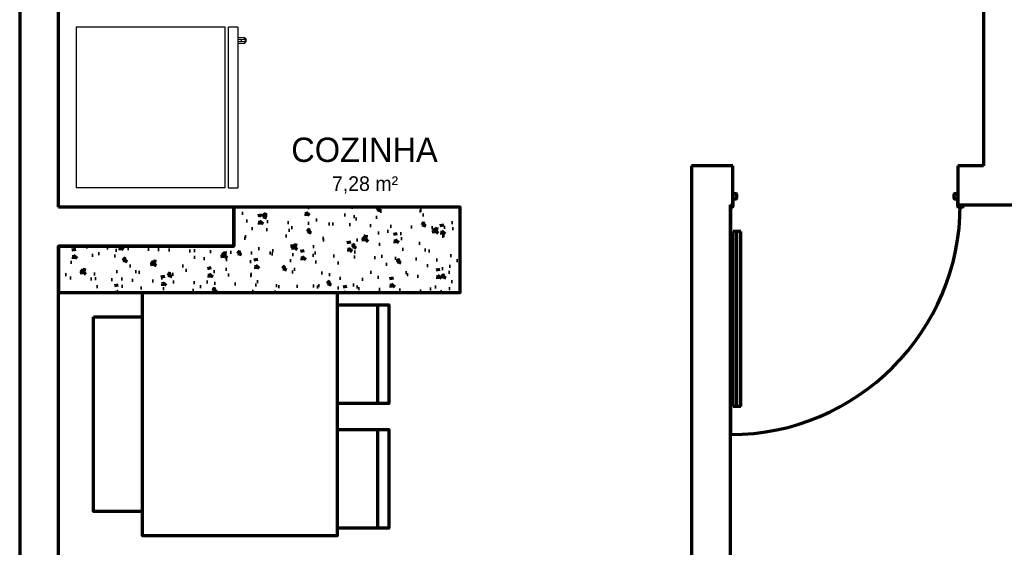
# Model space of a CAD drawing. Header units: millimetres. Extents: x -20654 to 2526, y -8238 to 977.
# Tile 52 of 219: x -10340.84 to -10336.8, y -4116.1 to -4113.93. Entities that reach past the tile are written whole.
import ezdxf

# ---------------------------------------------------------------- set-up
doc = ezdxf.new("R2010")
doc.units = ezdxf.units.MM
doc.layers.add('01 CONTORNO_dwg', color=252, linetype='Continuous')
doc.layers.add('G-IMPT', color=8, linetype='Continuous')
doc.styles.add('Century Gothic', font='GOTHIC.TTF', dxfattribs={"height": 60})
doc.styles.add('Century Gothic_1', font='GOTHIC.TTF', dxfattribs={"height": 100})

# ---------------------------------------------------------------- blocks, each defined once
blk = doc.blocks.new('_Produtos_Arq_Bib_Refridgerator_398 - 11ZREF08_dwg-778484-PLANTA')
at = {"layer": 'G-IMPT'}
for p, q in [((0, 660.4), (611.6, 660.4)), ((0, 660.4), (0, 0)), ((611.6, 660.4), (611.6, 0)), ((626.2, 0), (626.2, 660.3)), ((664.5, 660.3), (626.2, 660.3)), ((664.5, 660.3), (664.5, 0)), ((664.5, 619), (691.2, 617.6)), ((664.5, 619), (691.2, 617.6)), ((664.5, 610.9), (696.3, 610.4)), ((678.7, 610.4), (678.5, 609.5)), ((678.7, 610.4), (678.7, 600)), ((699.3, 609.5), (691.2, 617.6)), ((696.3, 610.4), (691.2, 617.6)), ((693.2, 615.6), (699.3, 609.5)), ((696.3, 600), (696.3, 610.4)), ((699.3, 609.5), (696.3, 610.4)), ((699.3, 600.9), (699.3, 609.5)), ((696.3, 600), (664.5, 599.5)), ((691.2, 592.7), (664.5, 591.3)), ((691.2, 592.7), (664.5, 591.3)), ((678.5, 600.9), (678.7, 600)), ((699.3, 600.9), (691.2, 592.7)), ((696.3, 600), (691.2, 592.7)), ((699.3, 600.9), (693.2, 594.8)), ((699.3, 600.9), (696.3, 600)), ((611.6, 0), (0, 0)), ((626.2, 0), (664.5, 0))]:
    blk.add_line(p, q, dxfattribs=at)
blk = doc.blocks.new('_Produtos_Arq_Bib_Refridgerator_398 - _Produtos_Arq_Bib_Refridgerator_398-778490-PLANTA')
blk.add_blockref('_Produtos_Arq_Bib_Refridgerator_398 - 11ZREF08_dwg-778484-PLANTA', (0, 0))
blk = doc.blocks.new('terreo')
at = {"layer": '01 CONTORNO_dwg', "lineweight": 70}
h = blk.add_hatch(color=256, dxfattribs=at)
h.paths.add_polyline_path([(-14007.8, -5224.1), (-14007.8, -5223.1), (-14017.2, -5223.7), (-14017.2, -5224.1)], flags=0)
h.paths.add_polyline_path([(-13061.4, -5224.1), (-13061.4, -5223.1), (-13082.4, -5223.1), (-13082.4, -5224.1)], flags=0)
h.paths.add_polyline_path([(-13059.9, -5222.6), (-13059.9, -5215.1), (-13060.9, -5215.1), (-13060.9, -5222.6)], flags=0)
h.paths.add_polyline_path([(-13082.9, -5222.6), (-13082.9, -5191.6), (-13083.9, -5191.6), (-13083.9, -5222.6), (-13082.9, -5222.6)], flags=0)
h.paths.add_polyline_path([(-14007.3, -5222.6), (-14006.3, -5222.6), (-14006.3, -5191.6), (-14007.2, -5191.6), (-14007.3, -5215.1)], flags=0)
h.paths.add_polyline_path([(-13084.4, -5191.1), (-13084.4, -5190.1), (-13097.4, -5190.1), (-13097.4, -5191.1)], flags=0)
h.paths.add_polyline_path([(-14005.8, -5191.1), (-13992.7, -5191.1), (-13992.7, -5190.1), (-14005.8, -5190.1)], flags=0)
h.paths.add_polyline_path([(-13991.2, -5189.6), (-13991.2, -5171.6), (-13992.2, -5171.6), (-13992.2, -5189.6)], flags=0)
h.paths.add_polyline_path([(-13098.9, -5189.6), (-13097.9, -5189.6), (-13097.9, -5171.6), (-13098.9, -5171.6)], flags=0)
h.paths.add_polyline_path([(-13083.9, -5178.1), (-13082.9, -5178.1), (-13082.9, -5171.6), (-13083.9, -5171.6)], flags=0)
h.paths.add_polyline_path([(-14006.2, -5178.1), (-14006.3, -5171.6), (-14007.2, -5171.6), (-14007.2, -5178.1), (-14006.3, -5178.1)], flags=0)
h.paths.add_polyline_path([(-13097.4, -5171.1), (-13084.4, -5171.1), (-13084.4, -5170.1), (-13097.4, -5170.1)], flags=0)
h.paths.add_polyline_path([(-14005.7, -5171.1), (-13992.7, -5171.1), (-13992.7, -5170.1), (-14005.7, -5170.1)], flags=0)
h = blk.add_hatch(dxfattribs=at)
h.set_pattern_fill('AR-CONC', color=256, angle=-90)
h.set_pattern_definition([(320, (-123556.96, -3087.03), (-15.93909, -182.18467), [19.05, -209.55]), (265, (-123556.96, -3087.03), (191.05685, 35.24342), [15.24, -167.64058]), (10.45144, (-123558.29, -3102.21), (175.11775, -146.94125), [16.19, -178.09024]), (316.1842, (-123506.16, -3087.03), (-42.04233, -271.07904), [28.575, -314.325]), (6.63556, (-123509.66, -3109.62), (247.4261, -237.40413), [24.285, -267.1356]), (261.18415, (-123506.16, -3087.03), (247.4261, -237.4041), [22.86, -251.4597]), (291, (-123518.86, -3112.43), (-102.2652, -151.6144), [19.05, -209.55]), (236, (-123518.86, -3112.43), (184.18797, -61.80203), [15.24, -167.64]), (341.45144, (-123527.38, -3125.07), (81.92277, -213.41642), [16.19, -178.08994]), (307.5, (-123556.96, -3087.03), (84.55504, -3.088603), [0, -165.608, 0, -170.18, 0, -168.275]), (277.5, (-123556.96, -3087.03), (100.180575, -66.81966), [0, -97.028, 0, -161.798, 0, -64.135]), (237.5, (-123556.96, -3030.39), (-5.728744, -135.590595), [0, -63.5, 0, -198.12, 0, -262.89]), (227.5, (-123556.96, -3004.99), (25.42649, -148.12918), [0, -82.55, 0, -131.572, 0, -186.69])])
h.paths.add_polyline_path([(-16057.2, -5225.1), (-16057.2, -5385.1), (-15977.2, -5387.1), (-16777.2, -5387.1), (-16777.2, -5575.1), (-15127.2, -5575.1), (-15127.2, -5225.1)])
for p, q in [((-16937.2, -105.1), (-16937.2, -8945.1)), ((-16777.2, -5225.1), (-16777.2, -2425.1)), ((-12977.2, -4402.5), (-12977.2, -5055.1)), ((-14007.2, -5055.1), (-14177.2, -5055.1)), ((-14177.2, -5055.1), (-14177.2, -7837.8)), ((-14007.2, -5215.1), (-14007.2, -5055.1)), ((-12977.2, -5055.1), (-13082.9, -5055.1)), ((-13082.9, -5055.1), (-13082.9, -5215.1)), ((-14007.2, -5178.1), (-14006.2, -5178.1)), ((-14006.2, -5178.1), (-14006.2, -5171.6)), ((-13992.7, -5170.1), (-14005.7, -5170.1)), ((-14005.7, -5171.1), (-13992.7, -5171.1)), ((-13992.2, -5171.6), (-13992.2, -5189.6)), ((-13991.2, -5189.6), (-13991.2, -5171.6)), ((-13098.9, -5171.6), (-13098.9, -5189.6)), ((-13097.9, -5189.6), (-13097.9, -5171.6)), ((-13084.4, -5170.1), (-13097.4, -5170.1)), ((-13097.4, -5171.1), (-13084.4, -5171.1)), ((-13083.9, -5171.6), (-13083.9, -5178.1)), ((-13083.9, -5178.1), (-13082.9, -5178.1)), ((-14017.2, -5215.1), (-14007.2, -5215.1)), ((-14017.2, -7615.1), (-14017.2, -5215.1)), ((-14017.2, -5215.1), (-14017.2, -6159.4)), ((-14007.3, -5215.1), (-14007.3, -5222.6)), ((-14006.3, -5222.6), (-14006.3, -5191.6)), ((-13992.7, -5190.1), (-14005.8, -5190.1)), ((-14005.8, -5191.1), (-13992.7, -5191.1)), ((-13084.4, -5190.1), (-13097.4, -5190.1)), ((-13097.4, -5191.1), (-13084.4, -5191.1)), ((-13083.9, -5191.6), (-13083.9, -5222.6)), ((-13082.9, -5215.1), (-10097.2, -5215.1)), ((-13082.9, -5222.6), (-13082.9, -5215.1)), ((-13060.9, -5215.1), (-13060.9, -5222.6)), ((-13059.9, -5222.6), (-13059.9, -5215.1)), ((-16057.2, -5225.1), (-16777.2, -5225.1)), ((-16057.2, -5385.1), (-16057.2, -5225.1)), ((-14007.8, -5223.1), (-14017.2, -5223.1)), ((-14017.2, -5224.1), (-14007.8, -5224.1)), ((-13061.4, -5223.1), (-13082.4, -5223.1)), ((-13082.4, -5224.1), (-13061.4, -5224.1)), ((-14006.2, -6043.4), (-14006.2, -5325.1)), ((-13974.2, -5325.1), (-14006.2, -5325.1)), ((-13990.2, -6043.4), (-13990.2, -5325.1)), ((-13974.2, -6043.4), (-13974.2, -5325.1)), ((-16777.2, -8785.1), (-16777.2, -5385.1)), ((-16777.2, -5385.1), (-16057.2, -5385.1)), ((-15465.6, -6032), (-15465.6, -5627)), ((-13974.2, -6043.4), (-14006.2, -6043.4)), ((-15465.6, -6543.3), (-15465.6, -6138.3))]:
    blk.add_line(p, q, dxfattribs=at)
for points in [[(-16057.2, -5225.1), (-16057.2, -5385.1), (-16777.2, -5385.1), (-16777.2, -5575.1), (-15127.2, -5575.1), (-15127.2, -5225.1), (-16057.2, -5225.1), (-16057.2, -5385.1), (-16777.2, -5385.1), (-16777.2, -5575.1)], [(-15632.2, -5627), (-15420.6, -5627), (-15420.6, -6032), (-15632.2, -6032)], [(-16432.2, -6475.1), (-16633.5, -6475.1), (-16633.5, -5675.1)], [(-16633.5, -5675.1), (-16432.2, -5675.1)], [(-15632.2, -6138.3), (-15420.6, -6138.3), (-15420.6, -6543.3), (-15632.2, -6543.3)]]:
    blk.add_lwpolyline(points, dxfattribs=at)
blk.add_lwpolyline([(-16432.2, -5575.1), (-15632.2, -5575.1), (-15632.2, -6575.1), (-16432.2, -6575.1)], close=True, dxfattribs=at)
for centre, radius, start, end in [((-14005.7, -5171.6), 1.5, 90, 180), ((-14005.7, -5171.6), 0.5, 90, 180), ((-13992.7, -5171.6), 1.5, 0, 90), ((-13992.7, -5171.6), 0.5, 0, 90), ((-13097.4, -5171.6), 1.5, 90, 180), ((-13097.4, -5171.6), 0.5, 90, 180), ((-13084.4, -5171.6), 1.5, 0, 90), ((-13084.4, -5171.6), 0.5, 0, 90), ((-14017.2, -5215.1), 944.3, 270, 0), ((-14005.8, -5191.6), 1.5, 90, 174.8787), ((-14005.8, -5191.6), 0.5, 90, 180), ((-13992.7, -5189.6), 0.5, 270, 0), ((-13992.7, -5189.6), 1.5, 270, 0), ((-13097.4, -5189.6), 1.5, 180, 270), ((-13097.4, -5189.6), 0.5, 180, 270), ((-13084.4, -5191.6), 1.5, 5.1213, 90), ((-13084.4, -5191.6), 0.5, 0, 90), ((-14007.8, -5222.6), 0.5, 270, 0), ((-14007.8, -5222.6), 1.5, 270, 0), ((-13082.4, -5222.6), 1.5, 180, 270), ((-13082.4, -5222.6), 0.5, 180, 270), ((-13061.4, -5222.6), 1.5, 270, 0), ((-13061.4, -5222.6), 0.5, 270, 0)]:
    blk.add_arc(centre, radius, start, end, dxfattribs=at)
blk.add_blockref('_Produtos_Arq_Bib_Refridgerator_398 - _Produtos_Arq_Bib_Refridgerator_398-778490-PLANTA', (-16705.6, -5145.5), dxfattribs=at)
at = {"layer": '01 CONTORNO_dwg', "lineweight": 70, "attachment_point": 1}
for s, insert, char_height, width, style in [('COZINHA', (-15821.5, -4939.5), 100, 777.637, 'Century Gothic_1'), ('7,28 m²', (-15654.5, -5098.6), 60, 376.793, 'Century Gothic')]:
    blk.add_mtext(s, dxfattribs=dict(at, insert=insert, char_height=char_height, width=width, style=style))

msp = doc.modelspace()

# ---------------------------------------------------------------- block references
at = {"layer": '01 CONTORNO_dwg', "xscale": 0.001, "yscale": 0.001, "zscale": 0.001}
msp.add_blockref('terreo', (-10323.9053, -4109.4742), dxfattribs=at)

doc.saveas('drawing.dxf')
